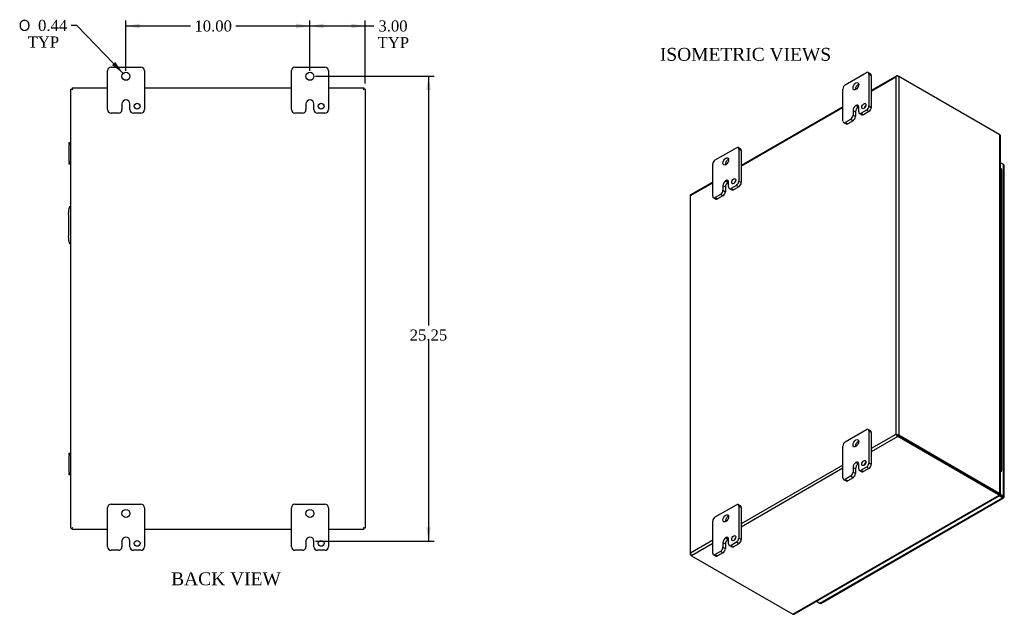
# Model space of a CAD drawing. Header units: inches. Extents: x 7 to 147, y 8 to 98.
# Tile 7 of 8: x 93 to 147, y 35 to 67. Entities that reach past the tile are written whole.
import ezdxf
from ezdxf.enums import TextEntityAlignment as Align

# ---------------------------------------------------------------- set-up
doc = ezdxf.new("R2010")
doc.units = ezdxf.units.IN
doc.header["$MEASUREMENT"] = 0
for name, color, linetype in [('COM40153-2', 7, 'CONTINUOUS'), ('COM42667', 7, 'CONTINUOUS'), ('COM48475', 7, 'CONTINUOUS'), ('COM71780-9', 7, 'CONTINUOUS'), ('DEFAULT', 7, 'CONTINUOUS'), ('FET07710', 7, 'CONTINUOUS'), ('HNG10620-20B', 7, 'CONTINUOUS'), ('HNG10620-20C', 7, 'CONTINUOUS'), ('HNG10620-20P', 7, 'CONTINUOUS')]:
    doc.layers.add(name, color=color, linetype=linetype)
doc.styles.add('SEACAD_SOLID_EDGE_ANSI1_SY', font='txt')
doc.styles.add('SEACAD_TIMES_NEW_ROMAN', font='times.ttf')

# ---------------------------------------------------------------- blocks, each defined once
blk = doc.blocks.new('GDIMGGROUP11')
at = {"layer": 'DEFAULT', "linetype": 'Continuous'}
for points in [[(99.549, 67.172), (98.799, 67.047), (99.549, 66.922)], [(108.049, 67.172), (108.049, 66.922), (108.799, 67.047)]]:
    blk.add_hatch(color=136, dxfattribs=at).paths.add_polyline_path(points)
at = {"layer": 'DEFAULT', "color": 136, "linetype": 'Continuous'}
for p, q in [((98.799, 64.614), (98.799, 67.347)), ((98.799, 67.047), (102.311, 67.047)), ((104.778, 67.047), (108.799, 67.047)), ((108.799, 64.614), (108.799, 67.347))]:
    blk.add_line(p, q, dxfattribs=at)
at = {"layer": 'DEFAULT', "color": 136, "linetype": 'Continuous', "style": 'SEACAD_TIMES_NEW_ROMAN'}
blk.add_text('10.00', height=0.6, dxfattribs=at).set_placement((102.521, 67.347), align=Align.TOP_LEFT)
blk = doc.blocks.new('GDIMGGROUP12')
at = {"layer": 'DEFAULT', "linetype": 'Continuous'}
for points in [[(109.549, 67.172), (108.799, 67.047), (109.549, 66.922)], [(111.049, 67.172), (111.049, 66.922), (111.799, 67.047)]]:
    blk.add_hatch(color=136, dxfattribs=at).paths.add_polyline_path(points)
at = {"layer": 'DEFAULT', "color": 136, "linetype": 'Continuous'}
for p, q in [((108.799, 64.832), (108.799, 67.347)), ((108.799, 67.047), (111.966, 67.047)), ((111.799, 63.917), (111.799, 67.347)), ((111.966, 67.047), (112.266, 67.047))]:
    blk.add_line(p, q, dxfattribs=at)
at = {"layer": 'DEFAULT', "color": 136, "linetype": 'Continuous', "style": 'SEACAD_TIMES_NEW_ROMAN'}
for s, p in [('3.00', (112.519, 67.347)), ('TYP', (112.476, 66.447))]:
    blk.add_text(s, height=0.6, dxfattribs=at).set_placement(p, align=Align.TOP_LEFT)
blk = doc.blocks.new('GDIMGGROUP13')
at = {"layer": 'DEFAULT', "linetype": 'Continuous'}
for points in [[(115.37, 63.564), (115.245, 64.314), (115.12, 63.564)], [(115.37, 39.814), (115.12, 39.814), (115.245, 39.064)]]:
    blk.add_hatch(color=136, dxfattribs=at).paths.add_polyline_path(points)
at = {"layer": 'DEFAULT', "color": 136, "linetype": 'Continuous'}
for p, q in [((109.099, 64.314), (115.545, 64.314)), ((115.245, 64.314), (115.245, 50.768)), ((115.245, 49.958), (115.245, 39.064)), ((109.1, 39.064), (115.545, 39.064))]:
    blk.add_line(p, q, dxfattribs=at)
at = {"layer": 'DEFAULT', "color": 136, "linetype": 'Continuous', "style": 'SEACAD_TIMES_NEW_ROMAN'}
blk.add_text('25.25', height=0.6, dxfattribs=at).set_placement((114.222, 50.558), align=Align.TOP_LEFT)
blk = doc.blocks.new('GDIMGGROUP22')
at = {"layer": 'DEFAULT', "linetype": 'Continuous'}
blk.add_hatch(color=136, dxfattribs=at).paths.add_polyline_path([(98.036, 64.923), (98.647, 64.471), (98.215, 65.097)])
at = {"layer": 'DEFAULT', "color": 136, "linetype": 'Continuous'}
for p, q in [((96.123, 67.078), (95.823, 67.078)), ((98.647, 64.471), (96.123, 67.078))]:
    blk.add_line(p, q, dxfattribs=at)
for s, style, p in [('O', 'SEACAD_SOLID_EDGE_ANSI1_SY', (92.976, 67.378)), ('0.44', 'SEACAD_TIMES_NEW_ROMAN', (94.02, 67.378)), ('TYP', 'SEACAD_TIMES_NEW_ROMAN', (93.455, 66.478))]:
    blk.add_text(s, height=0.6, dxfattribs=dict(at, style=style)).set_placement(p, align=Align.TOP_LEFT)

msp = doc.modelspace()

# ---------------------------------------------------------------- linework, layer by layer
at = {"layer": 'COM40153-2', "color": 7}
for p, q in [((95.674, 56.814), (95.704, 57.148)), ((95.674, 56.814), (95.674, 55.643)), ((95.704, 55.309), (95.674, 55.643))]:
    msp.add_line(p, q, dxfattribs=at)
for centre, start, end in [((95.828, 57.137), 103.3006, 175), ((95.828, 55.32), 185, 256.6994)]:
    msp.add_arc(centre, 0.125, start, end, dxfattribs=at)
at = {"layer": 'COM42667', "color": 7}
for p, q in [((95.704, 60.62), (95.704, 60.715)), ((95.704, 60.715), (95.799, 60.715)), ((95.704, 60.62), (95.704, 60.572)), ((95.799, 60.62), (95.704, 60.62)), ((95.704, 59.681), (95.704, 60.572)), ((95.704, 59.681), (95.704, 59.633)), ((95.704, 59.538), (95.704, 59.633)), ((95.704, 59.633), (95.799, 59.633)), ((95.799, 59.538), (95.704, 59.538)), ((95.704, 43.744), (95.704, 43.839)), ((95.704, 43.839), (95.799, 43.839)), ((95.704, 43.744), (95.704, 43.696)), ((95.799, 43.744), (95.704, 43.744)), ((95.704, 42.805), (95.704, 43.696)), ((95.704, 42.805), (95.704, 42.757)), ((95.704, 42.662), (95.704, 42.757)), ((95.704, 42.757), (95.799, 42.757)), ((95.799, 42.662), (95.704, 42.662))]:
    msp.add_line(p, q, dxfattribs=at)
at = {"layer": 'COM48475', "color": 7}
for p, q in [((140.697, 64.343), (139.312, 63.543)), ((139.312, 63.506), (140.649, 64.279)), ((140.649, 64.279), (140.649, 44.859)), ((140.679, 64.32), (140.679, 64.32)), ((140.751, 64.337), (140.802, 64.308)), ((146.306, 61.13), (140.802, 64.308)), ((140.802, 64.308), (140.802, 44.83)), ((95.871, 63.689), (95.871, 63.617)), ((95.871, 63.689), (97.799, 63.689)), ((99.799, 63.689), (107.799, 63.689)), ((109.799, 63.689), (111.727, 63.689)), ((111.727, 63.689), (111.727, 63.617)), ((95.799, 63.617), (95.871, 63.617)), ((95.799, 39.761), (95.799, 63.617)), ((95.871, 63.617), (95.907, 63.581)), ((95.871, 63.617), (95.907, 63.581)), ((111.727, 63.617), (111.691, 63.581)), ((111.727, 63.617), (111.691, 63.581)), ((111.799, 63.617), (111.727, 63.617)), ((111.799, 63.617), (111.799, 39.761)), ((137.765, 62.65), (132.241, 59.46)), ((132.241, 59.424), (137.765, 62.613)), ((146.306, 41.652), (146.306, 61.13)), ((146.338, 41.633), (146.338, 61.061)), ((130.694, 58.568), (129.485, 57.87)), ((129.489, 57.835), (130.694, 58.531)), ((129.457, 57.82), (129.457, 38.342)), ((129.489, 38.415), (129.489, 57.835)), ((140.649, 44.859), (139.312, 44.087)), ((140.751, 44.742), (139.312, 43.91)), ((140.7, 44.83), (140.649, 44.859)), ((140.679, 44.842), (140.751, 44.8)), ((140.679, 44.842), (140.751, 44.8)), ((140.751, 44.8), (146.255, 41.623)), ((146.255, 41.623), (140.751, 44.8)), ((146.255, 41.564), (140.751, 44.742)), ((140.802, 44.83), (146.306, 41.652)), ((137.765, 43.194), (132.241, 40.004)), ((137.765, 43.018), (132.241, 39.828)), ((135.044, 35.091), (146.255, 41.564)), ((135.119, 35.098), (146.288, 41.546)), ((146.237, 41.612), (146.288, 41.583)), ((146.255, 41.623), (146.306, 41.652)), ((146.255, 41.623), (146.255, 41.564)), ((146.289, 41.618), (146.265, 41.632)), ((146.289, 41.618), (146.265, 41.632)), ((146.266, 41.637), (146.306, 41.614)), ((146.306, 41.614), (146.289, 41.618)), ((95.799, 39.761), (95.871, 39.761)), ((95.871, 39.761), (95.907, 39.797)), ((95.871, 39.761), (95.907, 39.797)), ((95.871, 39.689), (95.871, 39.761)), ((97.799, 39.689), (95.871, 39.689)), ((107.799, 39.689), (99.799, 39.689)), ((111.727, 39.689), (109.799, 39.689)), ((111.727, 39.761), (111.691, 39.797)), ((111.727, 39.761), (111.691, 39.797)), ((111.799, 39.761), (111.727, 39.761)), ((111.727, 39.689), (111.727, 39.761)), ((130.694, 39.111), (129.489, 38.415)), ((130.694, 38.935), (129.539, 38.268)), ((129.467, 38.369), (129.467, 38.369)), ((129.539, 38.268), (129.489, 38.298)), ((129.539, 38.268), (135.044, 35.091))]:
    msp.add_line(p, q, dxfattribs=at)
for centre, start, end in [((146.245, 61.061), 0, 48.6182), ((135.073, 35.178), 251.3818, 300)]:
    msp.add_arc(centre, 0.0923, start, end, dxfattribs=at)
for centre, major_axis, ratio, start_param, end_param in [((140.726, 64.235), (0.076, 0.132), 0.577982, 1.230411, 1.570248), ((140.726, 64.235), (0.076, 0.132), 0.577982, 1.231508, 1.571345), ((140.751, 64.249), (0.054, -0.0935), 0.57735, 2.356194, 3.587154), ((140.726, 64.264), (0.108, 0), 0.57735, 0.785398, 2.016358), ((129.565, 57.82), (0.108, 0), 0.57735, 2.696031, 3.141593), ((129.539, 57.776), (0.054, -0.0935), 0.57735, 3.141593, 3.587154), ((129.565, 57.791), (-0.108, 0.062), 0.000948, 0.445015, 0.784852), ((129.565, 57.791), (-0.108, 0.062), 0.000948, -0.784852, -0.445015), ((140.726, 44.815), (-0.108, 0.062), 0.000948, -1.124689, -0.784852), ((140.726, 44.815), (-0.108, 0.062), 0.000948, 0.784852, 1.124689), ((140.726, 44.786), (0.108, 0), 0.57735, 0.785398, 2.016358), ((140.751, 44.83), (0.054, -0.0935), 0.57735, 4.266828, 5.497787), ((140.726, 44.815), (0.036, -0.0207), 0.000948, 0.785944, 2.356741), ((140.726, 44.815), (0.036, -0.0208), 0.000948, 3.926445, 5.497241), ((129.565, 38.342), (0.108, 0), 0.57735, 2.696031, 3.926991), ((129.565, 38.371), (-0.076, -0.132), 0.577982, 4.712938, 5.052774), ((129.565, 38.371), (-0.076, -0.132), 0.577982, 4.71184, 5.051677), ((129.539, 38.357), (0.054, -0.0935), 0.57735, 4.266828, 5.497787)]:
    msp.add_ellipse(centre, major_axis=major_axis, ratio=ratio, start_param=start_param, end_param=end_param, dxfattribs=at)
msp.add_open_spline([(146.255, 41.623), (146.255, 41.614), (146.254, 41.61), (146.252, 41.608)], degree=3, dxfattribs=at)
for points, knots in [([(146.255, 41.623), (146.259, 41.625), (146.261, 41.627), (146.265, 41.63), (146.266, 41.632), (146.266, 41.635), (146.265, 41.636), (146.261, 41.639), (146.259, 41.641), (146.255, 41.644)], [0, 0, 0, 0, 0.25, 0.25, 0.5, 0.5, 0.75, 0.75, 1, 1, 1, 1]), ([(146.255, 41.564), (146.262, 41.556), (146.268, 41.55), (146.279, 41.544), (146.284, 41.544), (146.288, 41.546)], [0, 0, 0, 0, 0.25, 0.25, 0.5, 0.5, 0.5, 0.5]), ([(146.306, 41.652), (146.316, 41.65), (146.324, 41.648), (146.335, 41.641), (146.338, 41.637), (146.338, 41.629), (146.335, 41.625), (146.324, 41.619), (146.316, 41.616), (146.306, 41.614)], [0, 0, 0, 0, 0.25, 0.25, 0.5, 0.5, 0.75, 0.75, 1, 1, 1, 1])]:
    msp.add_open_spline(points, degree=3, knots=knots, dxfattribs=at)
at = {"layer": 'COM71780-9', "color": 7}
for p, q in [((146.499, 59.521), (146.338, 59.614)), ((146.499, 41.508), (146.499, 59.521)), ((146.531, 41.464), (146.531, 59.477)), ((145.963, 41.792), (145.963, 41.792)), ((145.991, 41.776), (145.991, 41.775)), ((136.518, 35.687), (146.448, 41.42)), ((136.572, 35.681), (146.502, 41.415)), ((146.448, 41.42), (146.259, 41.529)), ((146.291, 41.57), (146.448, 41.479)), ((146.448, 41.479), (146.291, 41.57)), ((146.312, 41.616), (146.499, 41.508)), ((146.448, 41.479), (146.448, 41.479)), ((146.448, 41.479), (146.448, 41.479)), ((146.448, 41.479), (146.499, 41.449)), ((146.52, 41.437), (146.448, 41.479)), ((146.52, 41.437), (146.448, 41.479)), ((136.329, 35.796), (136.518, 35.687))]:
    msp.add_line(p, q, dxfattribs=at)
for centre, major_axis, ratio, start_param, end_param in [((146.423, 59.477), (-0.108, 0), 0.57735, 3.141593, 3.926991), ((146.423, 41.494), (-0.036, 0.0207), 0.000948, 2.356741, 3.927537), ((146.423, 41.494), (-0.036, 0.0208), 0.000948, 2.355648, 3.926445), ((146.448, 41.508), (-0.054, 0.0935), 0.57735, 2.356194, 3.587154), ((146.423, 41.464), (-0.108, 0), 0.57735, 2.696031, 3.926991), ((146.423, 41.494), (0.108, -0.062), 0.000948, -0.784852, -0.445015), ((146.423, 41.494), (0.108, -0.062), 0.000948, 0.445015, 0.784852), ((136.518, 35.775), (-0.054, 0.0935), 0.57735, 2.356194, 3.141593)]:
    msp.add_ellipse(centre, major_axis=major_axis, ratio=ratio, start_param=start_param, end_param=end_param, dxfattribs=at)
at = {"layer": 'FET07710', "color": 7}
for p, q in [((97.987, 64.814), (99.612, 64.814)), ((107.987, 64.814), (109.612, 64.814)), ((97.799, 62.501), (97.799, 64.626)), ((99.799, 64.626), (99.799, 62.501)), ((107.799, 62.501), (107.799, 64.626)), ((109.799, 64.626), (109.799, 62.501)), ((137.898, 63.849), (139.047, 64.513)), ((139.273, 64.446), (139.141, 64.522)), ((139.179, 64.436), (139.179, 62.701)), ((139.312, 64.36), (139.179, 64.436)), ((139.312, 64.36), (139.312, 62.625)), ((137.765, 61.885), (137.765, 63.62)), ((98.581, 62.814), (98.581, 62.501)), ((98.8, 63.032), (98.799, 63.032)), ((99.018, 62.501), (99.018, 62.814)), ((108.581, 62.814), (108.581, 62.501)), ((108.8, 63.032), (108.799, 63.032)), ((109.018, 62.501), (109.018, 62.814)), ((138.473, 62.726), (138.472, 62.726)), ((138.472, 62.726), (138.605, 62.65)), ((138.473, 62.726), (138.605, 62.65)), ((138.605, 62.65), (138.605, 62.65)), ((138.627, 62.382), (138.627, 62.637)), ((139.179, 62.701), (139.312, 62.625)), ((98.394, 62.314), (97.987, 62.314)), ((99.612, 62.314), (99.205, 62.314)), ((108.394, 62.314), (107.987, 62.314)), ((109.612, 62.314), (109.205, 62.314)), ((138.318, 62.459), (138.318, 62.204)), ((138.318, 62.459), (138.45, 62.383)), ((138.318, 62.204), (138.45, 62.128)), ((138.45, 62.383), (138.45, 62.128)), ((138.666, 62.296), (138.798, 62.22)), ((139.047, 62.472), (138.759, 62.306)), ((138.759, 62.306), (138.892, 62.229)), ((139.179, 62.395), (138.892, 62.229)), ((139.179, 62.395), (139.047, 62.472)), ((137.804, 61.799), (137.936, 61.723)), ((138.186, 61.974), (137.898, 61.808)), ((137.898, 61.808), (138.03, 61.732)), ((138.318, 61.898), (138.03, 61.732)), ((138.318, 61.898), (138.186, 61.974)), ((130.827, 59.767), (131.976, 60.43)), ((132.202, 60.363), (132.07, 60.44)), ((132.108, 60.354), (132.108, 58.619)), ((132.241, 60.277), (132.108, 60.354)), ((132.241, 60.277), (132.241, 58.542)), ((130.694, 57.802), (130.694, 59.537)), ((131.247, 58.377), (131.247, 58.122)), ((131.247, 58.377), (131.379, 58.3)), ((131.402, 58.644), (131.401, 58.644)), ((131.401, 58.644), (131.533, 58.567)), ((131.402, 58.644), (131.534, 58.568)), ((131.534, 58.568), (131.533, 58.567)), ((131.556, 58.3), (131.556, 58.555)), ((131.976, 58.389), (131.688, 58.223)), ((132.108, 58.313), (131.976, 58.389)), ((132.108, 58.619), (132.241, 58.542)), ((131.115, 57.892), (130.827, 57.726)), ((131.247, 57.816), (130.959, 57.649)), ((131.247, 57.816), (131.115, 57.892)), ((131.247, 58.122), (131.379, 58.045)), ((131.379, 58.3), (131.379, 58.045)), ((131.595, 58.214), (131.727, 58.138)), ((131.688, 58.223), (131.821, 58.147)), ((132.108, 58.313), (131.821, 58.147)), ((130.733, 57.716), (130.865, 57.64)), ((130.827, 57.726), (130.959, 57.649)), ((137.898, 44.458), (139.047, 45.121)), ((139.273, 45.054), (139.141, 45.13)), ((139.179, 45.044), (139.179, 43.309)), ((139.312, 44.968), (139.179, 45.044)), ((139.312, 44.968), (139.312, 43.233)), ((137.765, 42.493), (137.765, 44.228)), ((138.318, 43.067), (138.318, 42.812)), ((138.318, 43.067), (138.45, 42.991)), ((138.45, 42.991), (138.45, 42.736)), ((138.473, 43.335), (138.472, 43.334)), ((138.472, 43.334), (138.605, 43.258)), ((138.473, 43.335), (138.605, 43.258)), ((138.605, 43.258), (138.605, 43.258)), ((138.627, 42.99), (138.627, 43.246)), ((138.666, 42.905), (138.798, 42.828)), ((139.047, 43.08), (138.759, 42.914)), ((138.759, 42.914), (138.892, 42.838)), ((139.179, 43.003), (138.892, 42.838)), ((139.179, 43.003), (139.047, 43.08)), ((139.179, 43.309), (139.312, 43.233)), ((137.804, 42.407), (137.936, 42.331)), ((138.186, 42.583), (137.898, 42.416)), ((137.898, 42.416), (138.03, 42.34)), ((138.318, 42.506), (138.03, 42.34)), ((138.318, 42.506), (138.186, 42.583)), ((138.318, 42.812), (138.45, 42.736)), ((97.799, 38.751), (97.799, 40.876)), ((97.987, 41.064), (99.612, 41.064)), ((99.799, 40.876), (99.799, 38.751)), ((107.799, 38.751), (107.799, 40.876)), ((107.987, 41.064), (109.612, 41.064)), ((109.799, 40.876), (109.799, 38.751)), ((130.827, 40.375), (131.976, 41.039)), ((132.202, 40.971), (132.07, 41.048)), ((132.108, 40.962), (132.108, 39.227)), ((132.241, 40.886), (132.108, 40.962)), ((132.241, 40.886), (132.241, 39.151)), ((130.694, 38.41), (130.694, 40.146)), ((98.8, 39.282), (98.799, 39.282)), ((108.8, 39.282), (108.799, 39.282)), ((131.402, 39.252), (131.401, 39.252)), ((131.401, 39.252), (131.533, 39.176)), ((131.402, 39.252), (131.534, 39.176)), ((131.534, 39.176), (131.533, 39.176)), ((131.556, 38.908), (131.556, 39.163)), ((132.108, 39.227), (132.241, 39.151)), ((98.394, 38.564), (97.987, 38.564)), ((98.581, 39.064), (98.581, 38.751)), ((99.018, 38.751), (99.018, 39.064)), ((99.612, 38.564), (99.205, 38.564)), ((108.394, 38.564), (107.987, 38.564)), ((108.581, 39.064), (108.581, 38.751)), ((109.018, 38.751), (109.018, 39.064)), ((109.612, 38.564), (109.205, 38.564)), ((131.247, 38.985), (131.247, 38.73)), ((131.247, 38.985), (131.379, 38.909)), ((131.247, 38.73), (131.379, 38.653)), ((131.379, 38.909), (131.379, 38.653)), ((131.595, 38.822), (131.727, 38.746)), ((131.976, 38.997), (131.688, 38.831)), ((131.688, 38.831), (131.821, 38.755)), ((132.108, 38.921), (131.821, 38.755)), ((132.108, 38.921), (131.976, 38.997)), ((130.733, 38.325), (130.865, 38.248)), ((131.115, 38.5), (130.827, 38.334)), ((130.827, 38.334), (130.959, 38.258)), ((131.247, 38.424), (130.959, 38.258)), ((131.247, 38.424), (131.115, 38.5))]:
    msp.add_line(p, q, dxfattribs=at)
for centre, radius in [((98.799, 64.314), 0.219), ((108.799, 64.314), 0.219), ((99.409, 62.689), 0.156), ((109.409, 62.689), 0.156), ((98.799, 40.564), 0.219), ((108.799, 40.564), 0.219), ((99.409, 38.939), 0.156), ((109.409, 38.939), 0.156)]:
    msp.add_circle(centre, radius, dxfattribs=at)
for centre, radius, start, end in [((97.987, 64.626), 0.188, 90, 180), ((99.612, 64.626), 0.188, 0, 90), ((107.987, 64.626), 0.188, 90, 180), ((109.612, 64.626), 0.188, 0, 90), ((98.799, 62.814), 0.218, 90, 180), ((98.8, 62.814), 0.218, 0, 90), ((108.799, 62.814), 0.218, 90, 180), ((108.8, 62.814), 0.218, 0, 90), ((97.987, 62.501), 0.188, 180, 270), ((98.394, 62.501), 0.188, 270, 0), ((99.205, 62.501), 0.188, 180, 270), ((99.612, 62.501), 0.188, 270, 0), ((107.987, 62.501), 0.188, 180, 270), ((108.394, 62.501), 0.188, 270, 0), ((109.205, 62.501), 0.188, 180, 270), ((109.612, 62.501), 0.188, 270, 0), ((97.987, 40.876), 0.188, 90, 180), ((99.612, 40.876), 0.188, 0, 90), ((107.987, 40.876), 0.188, 90, 180), ((109.612, 40.876), 0.188, 0, 90), ((98.799, 39.064), 0.218, 90, 180), ((98.8, 39.064), 0.218, 0, 90), ((108.799, 39.064), 0.218, 90, 180), ((108.8, 39.064), 0.218, 0, 90), ((97.987, 38.751), 0.188, 180, 270), ((98.394, 38.751), 0.188, 270, 0), ((99.205, 38.751), 0.188, 180, 270), ((99.612, 38.751), 0.188, 270, 0), ((107.987, 38.751), 0.188, 180, 270), ((108.394, 38.751), 0.188, 270, 0), ((109.205, 38.751), 0.188, 180, 270), ((109.612, 38.751), 0.188, 270, 0)]:
    msp.add_arc(centre, radius, start, end, dxfattribs=at)
for centre, major_axis, start_param, end_param in [((139.047, 64.36), (-0.094, -0.162), 2.356194, 3.926991), ((139.179, 64.283), (-0.094, -0.162), 2.356194, 3.141593), ((137.898, 63.696), (0.094, 0.162), 0.785398, 2.356194), ((138.605, 63.697), (0.109, 0.189), 0.649107, 2.492486), ((138.472, 62.548), (0.109, 0.189), 0.785398, 2.356194), ((138.605, 62.472), (0.109, 0.189), 0.785398, 2.356194), ((138.473, 62.548), (-0.109, -0.189), 2.356194, 3.926991), ((138.605, 62.472), (-0.109, -0.189), 3.793313, 3.926991), ((139.035, 62.619), (0.078, 0.135), 1.008936, 2.132657), ((139.047, 62.625), (-0.094, -0.162), 0.785398, 2.356194), ((139.179, 62.548), (0.094, 0.162), 3.926991, 5.497787), ((138.186, 62.127), (-0.094, -0.162), 0.785398, 2.356194), ((138.318, 62.051), (0.094, 0.162), 3.926991, 5.497787), ((138.759, 62.459), (0.094, 0.162), 2.356194, 3.926991), ((138.892, 62.382), (0.094, 0.162), 3.141593, 3.926991), ((137.898, 61.961), (0.094, 0.162), 2.356194, 3.926991), ((138.03, 61.885), (0.094, 0.162), 3.141593, 3.926991), ((131.976, 60.277), (-0.094, -0.162), 2.356194, 3.926991), ((132.108, 60.201), (-0.094, -0.162), 2.356194, 3.141593), ((130.827, 59.614), (0.094, 0.162), 0.785398, 2.356194), ((131.533, 59.614), (0.109, 0.189), 0.649107, 2.492486), ((131.401, 58.466), (0.109, 0.189), 0.785398, 2.356194), ((131.533, 58.389), (0.109, 0.189), 0.785398, 2.356194), ((131.402, 58.466), (-0.109, -0.189), 2.356194, 3.926991), ((131.534, 58.39), (-0.109, -0.189), 3.793313, 3.926991), ((131.964, 58.536), (0.078, 0.135), 1.008936, 2.132657), ((131.976, 58.542), (-0.094, -0.162), 0.785398, 2.356194), ((132.108, 58.466), (0.094, 0.162), 3.926991, 5.497787), ((130.827, 57.879), (0.094, 0.162), 2.356194, 3.926991), ((131.115, 58.045), (-0.094, -0.162), 0.785398, 2.356194), ((131.247, 57.969), (0.094, 0.162), 3.926991, 5.497787), ((131.688, 58.376), (0.094, 0.162), 2.356194, 3.926991), ((131.821, 58.3), (0.094, 0.162), 3.141593, 3.926991), ((130.959, 57.802), (0.094, 0.162), 3.141593, 3.926991), ((139.047, 44.968), (-0.094, -0.162), 2.356194, 3.926991), ((139.179, 44.892), (-0.094, -0.162), 2.356194, 3.141593), ((137.898, 44.305), (0.094, 0.162), 0.785398, 2.356194), ((138.605, 44.305), (0.109, 0.189), 0.649107, 2.492486), ((138.473, 43.157), (-0.109, -0.189), 2.356194, 3.926991), ((138.472, 43.156), (0.109, 0.189), 0.785398, 2.356194), ((138.605, 43.08), (0.109, 0.189), 0.785398, 2.356194), ((138.605, 43.08), (-0.109, -0.189), 3.793313, 3.926991), ((138.759, 43.067), (0.094, 0.162), 2.356194, 3.926991), ((138.892, 42.991), (0.094, 0.162), 3.141593, 3.926991), ((139.035, 43.227), (0.078, 0.135), 1.008936, 2.132657), ((139.047, 43.233), (-0.094, -0.162), 0.785398, 2.356194), ((139.179, 43.157), (0.094, 0.162), 3.926991, 5.497787), ((137.898, 42.569), (0.094, 0.162), 2.356194, 3.926991), ((138.03, 42.493), (0.094, 0.162), 3.141593, 3.926991), ((138.186, 42.736), (-0.094, -0.162), 0.785398, 2.356194), ((138.318, 42.659), (0.094, 0.162), 3.926991, 5.497787), ((131.976, 40.885), (-0.094, -0.162), 2.356194, 3.926991), ((132.108, 40.809), (-0.094, -0.162), 2.356194, 3.141593), ((130.827, 40.222), (0.094, 0.162), 0.785398, 2.356194), ((131.533, 40.222), (0.109, 0.189), 0.649107, 2.492486), ((131.401, 39.074), (0.109, 0.189), 0.785398, 2.356194), ((131.533, 38.998), (0.109, 0.189), 0.785398, 2.356194), ((131.402, 39.074), (-0.109, -0.189), 2.356194, 3.926991), ((131.534, 38.998), (-0.109, -0.189), 3.793313, 3.926991), ((131.964, 39.144), (0.078, 0.135), 1.008936, 2.132657), ((131.976, 39.15), (-0.094, -0.162), 0.785398, 2.356194), ((132.108, 39.074), (0.094, 0.162), 3.926991, 5.497787), ((131.115, 38.653), (-0.094, -0.162), 0.785398, 2.356194), ((131.247, 38.577), (0.094, 0.162), 3.926991, 5.497787), ((131.688, 38.984), (0.094, 0.162), 2.356194, 3.926991), ((131.821, 38.908), (0.094, 0.162), 3.141593, 3.926991), ((130.827, 38.487), (0.094, 0.162), 2.356194, 3.926991), ((130.959, 38.411), (0.094, 0.162), 3.141593, 3.926991)]:
    msp.add_ellipse(centre, major_axis=major_axis, ratio=0.57735, start_param=start_param, end_param=end_param, dxfattribs=at)
for centre, major_axis in [((138.472, 63.773), (0.109, 0.189)), ((138.903, 62.695), (0.078, 0.135)), ((131.401, 59.69), (0.109, 0.189)), ((131.832, 58.612), (0.078, 0.135)), ((138.472, 44.381), (0.109, 0.189)), ((138.903, 43.303), (0.078, 0.135)), ((131.401, 40.299), (0.109, 0.189)), ((131.832, 39.221), (0.078, 0.135))]:
    msp.add_ellipse(centre, major_axis=major_axis, ratio=0.57735, dxfattribs=at)
at = {"layer": 'HNG10620-20B', "color": 7}
for p, q in [((146.411, 57.593), (146.411, 58.41)), ((146.411, 55.96), (146.411, 56.777)), ((146.411, 54.327), (146.411, 55.144)), ((146.411, 52.694), (146.411, 53.511)), ((146.411, 51.061), (146.411, 51.878)), ((146.411, 49.428), (146.411, 50.245)), ((146.411, 47.795), (146.411, 48.612)), ((146.411, 46.162), (146.411, 46.979)), ((146.411, 44.529), (146.411, 45.346)), ((146.411, 42.896), (146.411, 43.713))]:
    msp.add_line(p, q, dxfattribs=at)
for centre, major_axis, start_param, end_param in [((146.257, 58.41), (-0.154, 0), 3.141593, 4.157881), ((146.257, 57.593), (-0.154, 0), 3.141593, 4.157881), ((146.257, 56.777), (-0.154, 0), 3.141593, 4.157881), ((146.257, 55.96), (-0.154, 0), 3.141593, 4.157881), ((146.257, 55.144), (-0.154, 0), 3.141593, 4.157881), ((146.257, 54.327), (-0.154, 0), 3.141593, 4.157881), ((146.257, 53.511), (-0.154, 0), 3.141593, 4.157881), ((146.257, 52.694), (-0.154, 0), 3.141593, 4.157881), ((146.257, 51.878), (-0.154, 0), 3.141593, 4.157881), ((146.257, 51.061), (-0.154, 0), 3.141593, 4.157881), ((146.257, 50.245), (-0.154, 0), 3.141593, 4.157881), ((146.257, 49.428), (-0.154, 0), 3.141593, 4.157881), ((146.257, 48.612), (-0.154, 0), 3.141593, 4.157881), ((146.257, 47.795), (-0.154, 0), 3.141593, 4.157881), ((146.257, 46.979), (-0.154, 0), 3.141593, 4.157881), ((146.257, 46.162), (-0.154, 0), 3.141593, 4.157881), ((146.257, 45.346), (-0.154, 0), 3.141593, 4.157881), ((146.257, 44.529), (-0.154, 0), 3.141593, 4.157881), ((146.257, 43.713), (-0.154, 0), 3.141593, 4.157881), ((146.257, 42.896), (-0.154, 0), 2.125304, 4.157881), ((146.257, 42.896), (-0.0938, 0), 2.612966, 3.670219)]:
    msp.add_ellipse(centre, major_axis=major_axis, ratio=0.57735, start_param=start_param, end_param=end_param, dxfattribs=at)
at = {"layer": 'HNG10620-20C', "color": 7}
for p, q in [((146.411, 58.41), (146.411, 59.226)), ((146.411, 56.777), (146.411, 57.593)), ((146.411, 55.144), (146.411, 55.96)), ((146.411, 53.511), (146.411, 54.327)), ((146.411, 51.878), (146.411, 52.694)), ((146.411, 50.245), (146.411, 51.061)), ((146.411, 48.612), (146.411, 49.428)), ((146.411, 46.979), (146.411, 47.795)), ((146.411, 45.346), (146.411, 46.162)), ((146.411, 43.713), (146.411, 44.529))]:
    msp.add_line(p, q, dxfattribs=at)
for centre in [(146.257, 59.226), (146.257, 58.41), (146.257, 57.593), (146.257, 56.777), (146.257, 55.96), (146.257, 55.144), (146.257, 54.327), (146.257, 53.511), (146.257, 52.694), (146.257, 51.878), (146.257, 51.061), (146.257, 50.245), (146.257, 49.428), (146.257, 48.612), (146.257, 47.795), (146.257, 46.979), (146.257, 46.162), (146.257, 45.346), (146.257, 44.529), (146.257, 43.713)]:
    msp.add_ellipse(centre, major_axis=(0.154, 0), ratio=0.57735, start_param=0, end_param=1.016289, dxfattribs=at)
at = {"layer": 'HNG10620-20P', "color": 7}
msp.add_ellipse((146.257, 42.896), major_axis=(-0.0938, 0), ratio=0.57735, start_param=2.612966, end_param=3.670219, dxfattribs=at)

# ---------------------------------------------------------------- block references
at = {"layer": 'DEFAULT', "color": 7}
for name in ['GDIMGGROUP22', 'GDIMGGROUP11', 'GDIMGGROUP12', 'GDIMGGROUP13']:
    msp.add_blockref(name, (0, 0), dxfattribs=at)

# ---------------------------------------------------------------- texts
at = {"layer": 'DEFAULT', "color": 7, "style": 'SEACAD_TIMES_NEW_ROMAN'}
for s, p in [('ISOMETRIC VIEWS', (127.818, 65.858)), ('BACK VIEW', (101.257, 37.365))]:
    msp.add_text(s, height=0.7, dxfattribs=at).set_placement(p, align=Align.TOP_LEFT)

doc.saveas('drawing.dxf')
